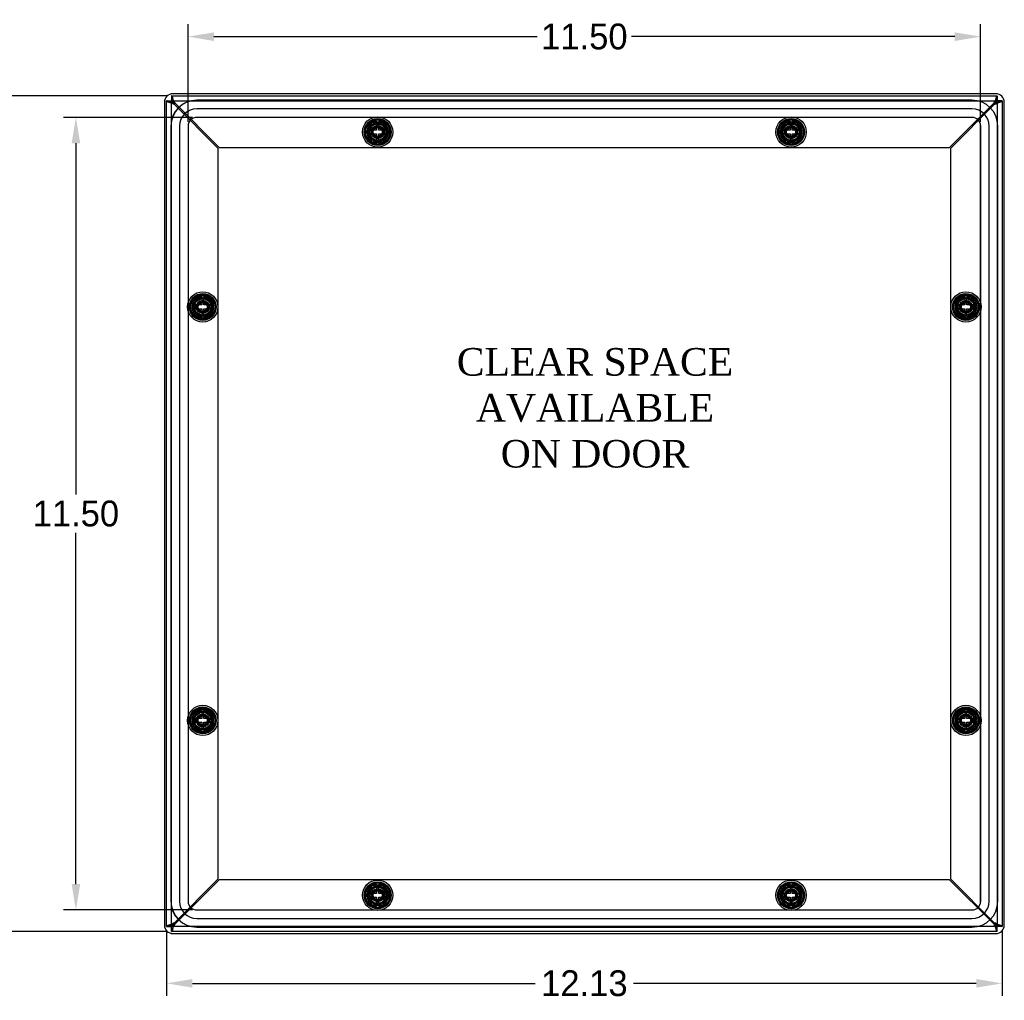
# Model space of a CAD drawing. Header units: inches. Extents: x 0 to 68, y 0.1 to 52.
# Tile 3 of 8: x 13.1 to 27.4, y 17 to 31.2. Entities that reach past the tile are written whole.
import ezdxf
from ezdxf.lldxf.tags import DXFTag

# ---------------------------------------------------------------- set-up
doc = ezdxf.new("R2010")
doc.units = ezdxf.units.IN
doc.header["$MEASUREMENT"] = 0
doc.layers.get('0').update_dxf_attribs({"linetype": 'CONTINUOUS'})
doc.layers.get('Defpoints').update_dxf_attribs({"linetype": 'CONTINUOUS'})
for name, color, linetype in [('COM70614', 7, 'CONTINUOUS'), ('COM71428-11', 7, 'CONTINUOUS'), ('COM71429-7', 7, 'CONTINUOUS'), ('DEFAULT', 7, 'CONTINUOUS'), ('RVN01002', 7, 'CONTINUOUS'), ('SCS19475', 7, 'CONTINUOUS'), ('WAM87960', 7, 'CONTINUOUS')]:
    doc.layers.add(name, color=color, linetype=linetype)
tags = doc.linetypes.add('HIDDEN2', pattern=[0.1875, 0.125, -0.0625]).pattern_tags.tags
tags[6:7] = [DXFTag(74, 4), DXFTag(75, 0), DXFTag(340, '0'), DXFTag(46, 0.0), DXFTag(50, 0.0), DXFTag(44, 0.0), DXFTag(45, 0.0)]
tags[4:5] = [DXFTag(74, 4), DXFTag(75, 0), DXFTag(340, '0'), DXFTag(46, 0.0), DXFTag(50, 0.0), DXFTag(44, 0.0), DXFTag(45, 0.0)]
doc.dimstyles.get("Standard").update_dxf_attribs({"dimtxt": 0.375, "dimasz": 0.375, "dimexe": 0.18, "dimexo": 0.0625, "dimgap": 0.09, "dimtad": 0, "dimtih": 1, "dimtoh": 1, "dimzin": 0, "dimdsep": 46, "dimtxsty": 'Standard', "dimcen": 0.09, "dimadec": 0, "dimazin": 0, "dimtfac": 1, "dimtofl": 0, "dimtmove": 0, "dimatfit": 3, "dimfxl": 1, "dimtolj": 1, "dimtzin": 0, "dimarcsym": 0})

# ---------------------------------------------------------------- blocks, each defined once
blk = doc.blocks.new('*D22')
at = {"color": 0, "lineweight": -2, "transparency": 16777216}
for p, q in [((15.242, 30.121), (12.025, 30.121)), ((12.205, 29.746), (12.205, 24.336)), ((12.205, 18.371), (12.205, 23.781)), ((15.242, 17.996), (12.025, 17.996))]:
    blk.add_line(p, q, dxfattribs=at)
at = {"color": 0, "transparency": 16777216}
for points in [[(12.143, 29.746), (12.268, 29.746), (12.205, 30.121)], [(12.143, 18.371), (12.268, 18.371), (12.205, 17.996)]]:
    blk.add_solid(points, dxfattribs=at)
at = {"layer": 'Defpoints', "color": 0, "transparency": 16777216}
for p in [(15.305, 30.121), (12.205, 17.996), (15.305, 17.996)]:
    blk.add_point(p, dxfattribs=at)
at = {"color": 0, "transparency": 16777216, "insert": (12.205, 24.058), "char_height": 0.375, "attachment_point": 5}
blk.add_mtext('\\A1;12.13', dxfattribs=at)
blk = doc.blocks.new('*D23')
at = {"color": 0, "lineweight": -2, "transparency": 16777216}
for p, q in [((15.607, 29.808), (13.736, 29.808)), ((13.916, 29.433), (13.916, 24.336)), ((13.916, 18.683), (13.916, 23.781)), ((15.607, 18.308), (13.736, 18.308))]:
    blk.add_line(p, q, dxfattribs=at)
at = {"color": 0, "transparency": 16777216}
for points in [[(13.854, 29.433), (13.979, 29.433), (13.916, 29.808)], [(13.854, 18.683), (13.979, 18.683), (13.916, 18.308)]]:
    blk.add_solid(points, dxfattribs=at)
at = {"layer": 'Defpoints', "color": 0, "transparency": 16777216}
for p in [(15.67, 29.808), (13.916, 18.308), (15.67, 18.308)]:
    blk.add_point(p, dxfattribs=at)
at = {"color": 0, "transparency": 16777216, "insert": (13.916, 24.058), "char_height": 0.375, "attachment_point": 5}
blk.add_mtext('\\A1;11.50', dxfattribs=at)
blk = doc.blocks.new('*D24')
at = {"color": 0, "lineweight": -2, "transparency": 16777216}
for p, q in [((15.232, 18.005), (15.232, 17.062)), ((27.357, 18.005), (27.357, 17.062)), ((15.607, 17.242), (20.58, 17.242)), ((26.982, 17.242), (22.01, 17.242))]:
    blk.add_line(p, q, dxfattribs=at)
at = {"color": 0, "transparency": 16777216}
for points in [[(15.607, 17.305), (15.607, 17.18), (15.232, 17.242)], [(26.982, 17.305), (26.982, 17.18), (27.357, 17.242)]]:
    blk.add_solid(points, dxfattribs=at)
at = {"layer": 'Defpoints', "color": 0, "transparency": 16777216}
for p in [(15.232, 18.068), (27.357, 18.068), (27.357, 17.242)]:
    blk.add_point(p, dxfattribs=at)
at = {"color": 0, "transparency": 16777216, "insert": (21.295, 17.242), "char_height": 0.375, "attachment_point": 5}
blk.add_mtext('\\A1;12.13', dxfattribs=at)
blk = doc.blocks.new('*D26')
at = {"color": 0, "lineweight": -2, "transparency": 16777216}
for p, q in [((15.545, 29.746), (15.545, 31.16)), ((27.045, 29.746), (27.045, 31.16)), ((15.92, 30.98), (20.611, 30.98)), ((26.67, 30.98), (21.979, 30.98))]:
    blk.add_line(p, q, dxfattribs=at)
at = {"color": 0, "transparency": 16777216}
for points in [[(15.92, 31.042), (15.92, 30.917), (15.545, 30.98)], [(26.67, 31.042), (26.67, 30.917), (27.045, 30.98)]]:
    blk.add_solid(points, dxfattribs=at)
at = {"layer": 'Defpoints', "color": 0, "transparency": 16777216}
for p in [(27.045, 30.98), (15.545, 29.683), (27.045, 29.683)]:
    blk.add_point(p, dxfattribs=at)
at = {"color": 0, "transparency": 16777216, "insert": (21.295, 30.98), "char_height": 0.375, "attachment_point": 5}
blk.add_mtext('\\A1;11.50', dxfattribs=at)

msp = doc.modelspace()

# ---------------------------------------------------------------- linework, layer by layer
at = {"layer": 'COM70614', "color": 7, "linetype": 'HIDDEN2'}
for p, q in [((26.92, 30.058), (15.67, 30.058)), ((26.92, 30.057), (15.67, 30.057)), ((26.92, 29.933), (15.67, 29.933)), ((26.92, 29.809), (15.67, 29.809)), ((26.92, 29.808), (15.67, 29.808)), ((15.295, 29.683), (15.295, 18.433)), ((15.296, 29.683), (15.296, 18.433)), ((15.42, 29.683), (15.42, 18.433)), ((15.544, 29.683), (15.544, 18.433)), ((15.545, 29.683), (15.545, 18.433)), ((27.045, 18.433), (27.045, 29.683)), ((27.046, 18.433), (27.046, 29.683)), ((27.17, 18.433), (27.17, 29.683)), ((27.294, 18.433), (27.294, 29.683)), ((27.295, 18.433), (27.295, 29.683)), ((15.67, 18.308), (26.92, 18.308)), ((15.67, 18.307), (26.92, 18.307)), ((15.67, 18.183), (26.92, 18.183)), ((15.67, 18.059), (26.92, 18.059)), ((15.67, 18.058), (26.92, 18.058))]:
    msp.add_line(p, q, dxfattribs=at)
for centre, radius, start, end in [((15.67, 29.683), 0.375, 90, 180), ((15.67, 29.683), 0.374, 90, 180), ((26.92, 29.683), 0.375, 0, 90), ((26.92, 29.683), 0.374, 0, 90), ((15.67, 29.683), 0.25, 90, 180), ((26.92, 29.683), 0.25, 0, 90), ((15.67, 29.683), 0.126, 90, 180), ((15.67, 29.683), 0.125, 90, 180), ((26.92, 29.683), 0.126, 0, 90), ((26.92, 29.683), 0.125, 0, 90), ((15.67, 18.433), 0.375, 180, 270), ((15.67, 18.433), 0.374, 180, 270), ((15.67, 18.433), 0.25, 180, 270), ((15.67, 18.433), 0.126, 180, 270), ((15.67, 18.433), 0.125, 180, 270), ((26.92, 18.433), 0.375, 270, 0), ((26.92, 18.433), 0.125, 270, 0), ((26.92, 18.433), 0.126, 270, 0), ((26.92, 18.433), 0.25, 270, 0), ((26.92, 18.433), 0.374, 270, 0)]:
    msp.add_arc(centre, radius, start, end, dxfattribs=at)
at = {"layer": 'COM71428-11', "color": 7, "linetype": 'HIDDEN2'}
for p, q in [((15.232, 30.049), (15.304, 30.049)), ((15.232, 18.068), (15.232, 30.049)), ((15.32, 30.033), (15.28, 30.033)), ((15.304, 18.068), (15.304, 30.049)), ((15.305, 30.121), (15.305, 30.049)), ((15.305, 30.121), (27.285, 30.121)), ((15.305, 30.049), (27.285, 30.049)), ((15.32, 30.033), (15.34, 29.999)), ((15.321, 30.033), (15.321, 30.073)), ((15.321, 30.033), (15.355, 30.013)), ((15.355, 30.013), (15.997, 29.371)), ((26.593, 29.371), (27.235, 30.013)), ((27.235, 30.013), (27.269, 30.033)), ((27.249, 29.999), (27.269, 30.033)), ((27.269, 30.033), (27.269, 30.073)), ((27.269, 30.033), (27.31, 30.033)), ((27.285, 30.121), (27.285, 30.049)), ((27.285, 30.049), (27.285, 18.068)), ((27.357, 30.049), (27.285, 30.049)), ((27.357, 30.049), (27.357, 18.068)), ((15.34, 29.999), (15.982, 29.357)), ((26.607, 29.357), (27.249, 29.999)), ((18.211, 29.741), (18.128, 29.596)), ((18.379, 29.741), (18.211, 29.741)), ((18.462, 29.596), (18.379, 29.741)), ((24.211, 29.741), (24.128, 29.596)), ((24.379, 29.741), (24.211, 29.741)), ((24.462, 29.596), (24.379, 29.741)), ((18.128, 29.596), (18.211, 29.451)), ((18.379, 29.451), (18.462, 29.596)), ((24.128, 29.596), (24.211, 29.451)), ((24.379, 29.451), (24.462, 29.596)), ((18.211, 29.451), (18.379, 29.451)), ((24.211, 29.451), (24.379, 29.451)), ((15.982, 18.76), (15.982, 29.357)), ((15.997, 29.371), (26.593, 29.371)), ((26.607, 29.357), (26.607, 18.76)), ((15.757, 27.226), (15.612, 27.142)), ((15.902, 27.142), (15.757, 27.226)), ((26.832, 27.226), (26.687, 27.142)), ((26.977, 27.142), (26.832, 27.226)), ((15.612, 27.142), (15.612, 26.975)), ((15.902, 26.975), (15.902, 27.142)), ((26.687, 27.142), (26.687, 26.975)), ((26.977, 26.975), (26.977, 27.142)), ((15.612, 26.975), (15.757, 26.891)), ((15.757, 26.891), (15.902, 26.975)), ((26.687, 26.975), (26.832, 26.891)), ((26.832, 26.891), (26.977, 26.975)), ((15.757, 21.226), (15.612, 21.142)), ((15.902, 21.142), (15.757, 21.226)), ((26.832, 21.226), (26.687, 21.142)), ((26.977, 21.142), (26.832, 21.226)), ((15.612, 21.142), (15.612, 20.975)), ((15.902, 20.975), (15.902, 21.142)), ((26.687, 21.142), (26.687, 20.975)), ((26.977, 20.975), (26.977, 21.142)), ((15.612, 20.975), (15.757, 20.891)), ((15.757, 20.891), (15.902, 20.975)), ((26.687, 20.975), (26.832, 20.891)), ((26.832, 20.891), (26.977, 20.975)), ((15.982, 18.76), (15.34, 18.118)), ((15.997, 18.746), (15.355, 18.104)), ((26.593, 18.746), (15.997, 18.746)), ((27.235, 18.104), (26.593, 18.746)), ((27.249, 18.118), (26.607, 18.76)), ((18.211, 18.666), (18.128, 18.521)), ((18.379, 18.666), (18.211, 18.666)), ((18.462, 18.521), (18.379, 18.666)), ((24.211, 18.666), (24.128, 18.521)), ((24.379, 18.666), (24.211, 18.666)), ((24.462, 18.521), (24.379, 18.666)), ((18.128, 18.521), (18.211, 18.376)), ((18.379, 18.376), (18.462, 18.521)), ((24.128, 18.521), (24.211, 18.376)), ((24.379, 18.376), (24.462, 18.521)), ((18.211, 18.376), (18.379, 18.376)), ((24.211, 18.376), (24.379, 18.376)), ((15.232, 18.068), (15.304, 18.068)), ((15.32, 18.084), (15.28, 18.084)), ((27.285, 18.068), (15.305, 18.068)), ((15.305, 17.996), (15.305, 18.068)), ((15.34, 18.118), (15.32, 18.084)), ((15.355, 18.104), (15.321, 18.084)), ((15.321, 18.084), (15.321, 18.044)), ((27.269, 18.084), (27.235, 18.104)), ((27.269, 18.084), (27.249, 18.118)), ((27.269, 18.084), (27.31, 18.084)), ((27.269, 18.084), (27.269, 18.044)), ((27.357, 18.068), (27.285, 18.068)), ((27.285, 17.996), (27.285, 18.068)), ((27.285, 17.996), (15.305, 17.996))]:
    msp.add_line(p, q, dxfattribs=at)
for centre, radius, start, end in [((15.735, 30.761), 0.859, 238.0626, 242.6743), ((20.307, 35.035), 7.064, 224.9083, 225.0917), ((14.592, 29.619), 0.859, 27.3257, 31.9374), ((27.998, 29.619), 0.859, 148.0626, 152.6743), ((26.855, 30.761), 0.859, 297.3257, 301.9374), ((32.272, 25.046), 7.063, 134.9083, 135.0917), ((15.735, 17.355), 0.859, 117.3257, 121.9374), ((10.318, 23.07), 7.063, 314.9083, 315.0917), ((14.592, 18.498), 0.859, 328.0626, 332.6743), ((27.998, 18.498), 0.859, 207.3257, 211.9374), ((26.855, 17.355), 0.859, 58.0626, 62.6743), ((22.283, 13.081), 7.063, 44.9083, 45.0917)]:
    msp.add_arc(centre, radius, start, end, dxfattribs=at)
for points, knots in [([(15.232, 30.049), (15.232, 30.047), (15.233, 30.046), (15.236, 30.043), (15.238, 30.041), (15.243, 30.038), (15.247, 30.037), (15.255, 30.034), (15.259, 30.032), (15.269, 30.029), (15.274, 30.028), (15.286, 30.025), (15.293, 30.023), (15.312, 30.019), (15.326, 30.016), (15.34, 30.013)], [0, 0, 0, 0, 0.125, 0.125, 0.25, 0.25, 0.375, 0.375, 0.5, 0.5, 0.625, 0.625, 0.75, 0.75, 1, 1, 1, 1]), ([(15.28, 30.033), (15.273, 30.035), (15.267, 30.037), (15.255, 30.041), (15.25, 30.043), (15.241, 30.046), (15.238, 30.047), (15.234, 30.048), (15.232, 30.049), (15.232, 30.049)], [0, 0, 0, 0, 0.25, 0.25, 0.5, 0.5, 0.75, 0.75, 1, 1, 1, 1]), ([(15.304, 30.049), (15.304, 30.046), (15.305, 30.043), (15.309, 30.037), (15.312, 30.034), (15.322, 30.025), (15.331, 30.019), (15.34, 30.013)], [0, 0, 0, 0, 0.25, 0.25, 0.5, 0.5, 1, 1, 1, 1]), ([(15.34, 30.013), (15.339, 30.02), (15.337, 30.027), (15.335, 30.041), (15.333, 30.048), (15.33, 30.061), (15.329, 30.067), (15.326, 30.079), (15.324, 30.084), (15.321, 30.094), (15.32, 30.099), (15.317, 30.107), (15.315, 30.11), (15.311, 30.118), (15.308, 30.121), (15.305, 30.121)], [0, 0, 0, 0, 0.125, 0.125, 0.25, 0.25, 0.375, 0.375, 0.5, 0.5, 0.625, 0.625, 0.75, 0.75, 1, 1, 1, 1]), ([(15.305, 30.121), (15.305, 30.121), (15.305, 30.12), (15.306, 30.115), (15.308, 30.112), (15.31, 30.104), (15.312, 30.099), (15.316, 30.087), (15.318, 30.08), (15.321, 30.073)], [0, 0, 0, 0, 0.25, 0.25, 0.5, 0.5, 0.75, 0.75, 1, 1, 1, 1]), ([(15.34, 30.013), (15.337, 30.018), (15.335, 30.022), (15.329, 30.031), (15.326, 30.035), (15.317, 30.045), (15.311, 30.049), (15.305, 30.049)], [0, 0, 0, 0, 0.25, 0.25, 0.5, 0.5, 1, 1, 1, 1]), ([(15.305, 30.049), (15.305, 30.049), (15.307, 30.047), (15.312, 30.041), (15.316, 30.037), (15.321, 30.033)], [0, 0, 0, 0, 0.5, 0.5, 1, 1, 1, 1]), ([(27.285, 30.121), (27.284, 30.121), (27.282, 30.12), (27.279, 30.117), (27.278, 30.115), (27.275, 30.11), (27.273, 30.107), (27.27, 30.099), (27.269, 30.094), (27.266, 30.084), (27.264, 30.079), (27.261, 30.067), (27.26, 30.061), (27.255, 30.041), (27.252, 30.027), (27.249, 30.013)], [0, 0, 0, 0, 0.125, 0.125, 0.25, 0.25, 0.375, 0.375, 0.5, 0.5, 0.625, 0.625, 0.75, 0.75, 1, 1, 1, 1]), ([(27.249, 30.013), (27.254, 30.016), (27.259, 30.019), (27.268, 30.025), (27.272, 30.028), (27.282, 30.037), (27.285, 30.043), (27.285, 30.049)], [0, 0, 0, 0, 0.25, 0.25, 0.5, 0.5, 1, 1, 1, 1]), ([(27.249, 30.013), (27.257, 30.014), (27.264, 30.016), (27.277, 30.019), (27.284, 30.02), (27.297, 30.023), (27.304, 30.025), (27.315, 30.028), (27.321, 30.029), (27.331, 30.032), (27.335, 30.034), (27.343, 30.037), (27.347, 30.038), (27.355, 30.043), (27.357, 30.046), (27.357, 30.049)], [0, 0, 0, 0, 0.125, 0.125, 0.25, 0.25, 0.375, 0.375, 0.5, 0.5, 0.625, 0.625, 0.75, 0.75, 1, 1, 1, 1]), ([(27.285, 30.049), (27.282, 30.049), (27.279, 30.048), (27.273, 30.044), (27.27, 30.042), (27.261, 30.032), (27.256, 30.022), (27.249, 30.013)], [0, 0, 0, 0, 0.25, 0.25, 0.5, 0.5, 1, 1, 1, 1]), ([(27.269, 30.073), (27.272, 30.08), (27.274, 30.087), (27.278, 30.099), (27.28, 30.104), (27.282, 30.112), (27.284, 30.115), (27.285, 30.12), (27.285, 30.121), (27.285, 30.121)], [0, 0, 0, 0, 0.25, 0.25, 0.5, 0.5, 0.75, 0.75, 1, 1, 1, 1]), ([(27.285, 30.049), (27.285, 30.049), (27.284, 30.047), (27.278, 30.041), (27.274, 30.037), (27.269, 30.033)], [0, 0, 0, 0, 0.5, 0.5, 1, 1, 1, 1]), ([(27.357, 30.049), (27.357, 30.049), (27.356, 30.048), (27.352, 30.047), (27.349, 30.046), (27.34, 30.043), (27.335, 30.041), (27.323, 30.037), (27.317, 30.035), (27.31, 30.033)], [0, 0, 0, 0, 0.25, 0.25, 0.5, 0.5, 0.75, 0.75, 1, 1, 1, 1]), ([(15.34, 18.104), (15.333, 18.102), (15.326, 18.101), (15.313, 18.098), (15.306, 18.096), (15.293, 18.093), (15.286, 18.092), (15.275, 18.089), (15.269, 18.087), (15.259, 18.084), (15.255, 18.083), (15.247, 18.08), (15.243, 18.078), (15.235, 18.074), (15.232, 18.071), (15.232, 18.068)], [0, 0, 0, 0, 0.125, 0.125, 0.25, 0.25, 0.375, 0.375, 0.5, 0.5, 0.625, 0.625, 0.75, 0.75, 1, 1, 1, 1]), ([(15.232, 18.068), (15.232, 18.068), (15.234, 18.068), (15.238, 18.07), (15.241, 18.071), (15.25, 18.074), (15.255, 18.075), (15.267, 18.079), (15.273, 18.082), (15.28, 18.084)], [0, 0, 0, 0, 0.25, 0.25, 0.5, 0.5, 0.75, 0.75, 1, 1, 1, 1]), ([(15.34, 18.104), (15.336, 18.101), (15.331, 18.098), (15.322, 18.092), (15.318, 18.089), (15.308, 18.08), (15.304, 18.074), (15.304, 18.068)], [0, 0, 0, 0, 0.25, 0.25, 0.5, 0.5, 1, 1, 1, 1]), ([(15.304, 18.068), (15.304, 18.068), (15.306, 18.07), (15.312, 18.076), (15.316, 18.08), (15.32, 18.084)], [0, 0, 0, 0, 0.5, 0.5, 1, 1, 1, 1]), ([(15.305, 18.068), (15.308, 18.068), (15.311, 18.069), (15.317, 18.072), (15.32, 18.075), (15.329, 18.085), (15.334, 18.094), (15.34, 18.104)], [0, 0, 0, 0, 0.25, 0.25, 0.5, 0.5, 1, 1, 1, 1]), ([(15.305, 17.996), (15.306, 17.996), (15.308, 17.997), (15.311, 17.999), (15.312, 18.001), (15.315, 18.007), (15.317, 18.01), (15.32, 18.018), (15.321, 18.023), (15.324, 18.032), (15.325, 18.038), (15.328, 18.05), (15.33, 18.056), (15.334, 18.075), (15.337, 18.09), (15.34, 18.104)], [0, 0, 0, 0, 0.125, 0.125, 0.25, 0.25, 0.375, 0.375, 0.5, 0.5, 0.625, 0.625, 0.75, 0.75, 1, 1, 1, 1]), ([(15.321, 18.044), (15.318, 18.037), (15.316, 18.03), (15.312, 18.018), (15.31, 18.013), (15.308, 18.005), (15.306, 18.001), (15.305, 17.997), (15.305, 17.996), (15.305, 17.996)], [0, 0, 0, 0, 0.25, 0.25, 0.5, 0.5, 0.75, 0.75, 1, 1, 1, 1]), ([(27.285, 18.068), (27.285, 18.071), (27.285, 18.074), (27.281, 18.08), (27.278, 18.083), (27.268, 18.092), (27.259, 18.098), (27.249, 18.104)], [0, 0, 0, 0, 0.25, 0.25, 0.5, 0.5, 1, 1, 1, 1]), ([(27.357, 18.068), (27.357, 18.07), (27.357, 18.071), (27.354, 18.074), (27.352, 18.075), (27.347, 18.078), (27.343, 18.08), (27.335, 18.083), (27.331, 18.084), (27.321, 18.087), (27.315, 18.089), (27.304, 18.092), (27.297, 18.093), (27.278, 18.098), (27.264, 18.101), (27.249, 18.104)], [0, 0, 0, 0, 0.125, 0.125, 0.25, 0.25, 0.375, 0.375, 0.5, 0.5, 0.625, 0.625, 0.75, 0.75, 1, 1, 1, 1]), ([(27.249, 18.104), (27.252, 18.099), (27.255, 18.095), (27.261, 18.086), (27.264, 18.082), (27.273, 18.072), (27.279, 18.068), (27.285, 18.068)], [0, 0, 0, 0, 0.25, 0.25, 0.5, 0.5, 1, 1, 1, 1]), ([(27.249, 18.104), (27.251, 18.097), (27.252, 18.09), (27.255, 18.076), (27.257, 18.069), (27.26, 18.056), (27.261, 18.05), (27.264, 18.038), (27.266, 18.033), (27.269, 18.023), (27.27, 18.018), (27.273, 18.01), (27.275, 18.007), (27.279, 17.999), (27.282, 17.996), (27.285, 17.996)], [0, 0, 0, 0, 0.125, 0.125, 0.25, 0.25, 0.375, 0.375, 0.5, 0.5, 0.625, 0.625, 0.75, 0.75, 1, 1, 1, 1]), ([(27.285, 18.068), (27.285, 18.068), (27.283, 18.07), (27.277, 18.076), (27.274, 18.08), (27.269, 18.084)], [0, 0, 0, 0, 0.5, 0.5, 1, 1, 1, 1]), ([(27.285, 17.996), (27.285, 17.996), (27.285, 17.997), (27.284, 18.001), (27.282, 18.005), (27.28, 18.013), (27.278, 18.018), (27.274, 18.03), (27.272, 18.037), (27.269, 18.044)], [0, 0, 0, 0, 0.25, 0.25, 0.5, 0.5, 0.75, 0.75, 1, 1, 1, 1]), ([(27.31, 18.084), (27.317, 18.082), (27.323, 18.079), (27.335, 18.075), (27.34, 18.074), (27.349, 18.071), (27.352, 18.07), (27.356, 18.068), (27.357, 18.068), (27.357, 18.068)], [0, 0, 0, 0, 0.25, 0.25, 0.5, 0.5, 0.75, 0.75, 1, 1, 1, 1])]:
    msp.add_open_spline(points, degree=3, knots=knots, dxfattribs=at)
at = {"layer": 'COM71429-7', "color": 7, "linetype": 'Continuous'}
for p, q in [((27.264, 30.152), (15.326, 30.152)), ((15.201, 30.027), (15.201, 18.089)), ((27.389, 18.089), (27.389, 30.027)), ((15.326, 17.964), (27.264, 17.964))]:
    msp.add_line(p, q, dxfattribs=at)
at = {"layer": 'COM71429-7', "color": 7, "linetype": 'HIDDEN2'}
for centre in [(18.295, 29.596), (24.295, 29.596), (15.757, 27.058), (26.832, 27.058), (15.757, 21.058), (26.832, 21.058), (18.295, 18.521), (24.295, 18.521)]:
    msp.add_circle(centre, 0.125, dxfattribs=at)
at = {"layer": 'COM71429-7', "color": 7, "linetype": 'Continuous'}
for centre, start, end in [((15.326, 30.027), 90, 180), ((27.264, 30.027), 0, 90), ((15.326, 18.089), 180, 270), ((27.264, 18.089), 270, 0)]:
    msp.add_arc(centre, 0.125, start, end, dxfattribs=at)
at = {"layer": 'RVN01002', "color": 7, "linetype": 'HIDDEN2'}
for p, q in [((18.212, 29.733), (18.135, 29.599)), ((18.372, 29.736), (18.218, 29.736)), ((18.455, 29.599), (18.377, 29.733)), ((24.212, 29.733), (24.135, 29.599)), ((24.372, 29.736), (24.218, 29.736)), ((24.455, 29.599), (24.377, 29.733)), ((18.135, 29.593), (18.212, 29.459)), ((18.161, 29.596), (18.228, 29.712)), ((18.228, 29.48), (18.161, 29.596)), ((18.228, 29.712), (18.362, 29.712)), ((18.362, 29.712), (18.429, 29.596)), ((18.429, 29.596), (18.362, 29.48)), ((18.377, 29.459), (18.455, 29.593)), ((24.135, 29.593), (24.212, 29.459)), ((24.161, 29.596), (24.228, 29.712)), ((24.228, 29.48), (24.161, 29.596)), ((24.228, 29.712), (24.362, 29.712)), ((24.362, 29.712), (24.429, 29.596)), ((24.429, 29.596), (24.362, 29.48)), ((24.377, 29.459), (24.455, 29.593)), ((18.218, 29.456), (18.372, 29.456)), ((18.362, 29.48), (18.228, 29.48)), ((24.218, 29.456), (24.372, 29.456)), ((24.362, 29.48), (24.228, 29.48)), ((15.755, 27.218), (15.62, 27.141)), ((15.641, 27.125), (15.757, 27.192)), ((15.757, 27.192), (15.873, 27.125)), ((15.895, 27.141), (15.76, 27.218)), ((26.83, 27.218), (26.695, 27.141)), ((26.716, 27.125), (26.832, 27.192)), ((26.832, 27.192), (26.948, 27.125)), ((26.97, 27.141), (26.835, 27.218)), ((15.617, 27.136), (15.617, 26.981)), ((15.641, 26.991), (15.641, 27.125)), ((15.873, 27.125), (15.873, 26.991)), ((15.897, 26.981), (15.897, 27.136)), ((26.692, 27.136), (26.692, 26.981)), ((26.716, 26.991), (26.716, 27.125)), ((26.948, 27.125), (26.948, 26.991)), ((26.972, 26.981), (26.972, 27.136)), ((15.62, 26.976), (15.755, 26.898)), ((15.757, 26.924), (15.641, 26.991)), ((15.873, 26.991), (15.757, 26.924)), ((15.76, 26.898), (15.895, 26.976)), ((26.695, 26.976), (26.83, 26.898)), ((26.832, 26.924), (26.716, 26.991)), ((26.948, 26.991), (26.832, 26.924)), ((26.835, 26.898), (26.97, 26.976)), ((15.755, 21.218), (15.62, 21.141)), ((15.641, 21.125), (15.757, 21.192)), ((15.757, 21.192), (15.873, 21.125)), ((15.895, 21.141), (15.76, 21.218)), ((26.83, 21.218), (26.695, 21.141)), ((26.716, 21.125), (26.832, 21.192)), ((26.832, 21.192), (26.948, 21.125)), ((26.97, 21.141), (26.835, 21.218)), ((15.617, 21.136), (15.617, 20.981)), ((15.641, 20.991), (15.641, 21.125)), ((15.873, 21.125), (15.873, 20.991)), ((15.897, 20.981), (15.897, 21.136)), ((26.692, 21.136), (26.692, 20.981)), ((26.716, 20.991), (26.716, 21.125)), ((26.948, 21.125), (26.948, 20.991)), ((26.972, 20.981), (26.972, 21.136)), ((15.62, 20.976), (15.755, 20.898)), ((15.757, 20.924), (15.641, 20.991)), ((15.873, 20.991), (15.757, 20.924)), ((15.76, 20.898), (15.895, 20.976)), ((26.695, 20.976), (26.83, 20.898)), ((26.832, 20.924), (26.716, 20.991)), ((26.948, 20.991), (26.832, 20.924)), ((26.835, 20.898), (26.97, 20.976)), ((18.212, 18.658), (18.135, 18.524)), ((18.161, 18.521), (18.228, 18.637)), ((18.372, 18.661), (18.218, 18.661)), ((18.228, 18.637), (18.362, 18.637)), ((18.362, 18.637), (18.429, 18.521)), ((18.455, 18.524), (18.377, 18.658)), ((24.212, 18.658), (24.135, 18.524)), ((24.161, 18.521), (24.228, 18.637)), ((24.372, 18.661), (24.218, 18.661)), ((24.228, 18.637), (24.362, 18.637)), ((24.362, 18.637), (24.429, 18.521)), ((24.455, 18.524), (24.377, 18.658)), ((18.135, 18.518), (18.212, 18.384)), ((18.228, 18.405), (18.161, 18.521)), ((18.429, 18.521), (18.362, 18.405)), ((18.377, 18.384), (18.455, 18.518)), ((24.135, 18.518), (24.212, 18.384)), ((24.228, 18.405), (24.161, 18.521)), ((24.429, 18.521), (24.362, 18.405)), ((24.377, 18.384), (24.455, 18.518)), ((18.218, 18.381), (18.372, 18.381)), ((18.362, 18.405), (18.228, 18.405)), ((24.218, 18.381), (24.372, 18.381)), ((24.362, 18.405), (24.228, 18.405))]:
    msp.add_line(p, q, dxfattribs=at)
for centre, radius in [((18.295, 29.596), 0.195), ((18.295, 29.596), 0.137), ((24.295, 29.596), 0.195), ((24.295, 29.596), 0.137), ((18.295, 29.596), 0.095), ((18.295, 29.596), 0.0795), ((24.295, 29.596), 0.095), ((24.295, 29.596), 0.0795), ((15.757, 27.058), 0.195), ((15.757, 27.058), 0.137), ((15.757, 27.058), 0.095), ((26.832, 27.058), 0.195), ((26.832, 27.058), 0.137), ((26.832, 27.058), 0.095), ((15.757, 27.058), 0.0795), ((26.832, 27.058), 0.0795), ((15.757, 21.058), 0.195), ((15.757, 21.058), 0.137), ((15.757, 21.058), 0.095), ((26.832, 21.058), 0.195), ((26.832, 21.058), 0.137), ((26.832, 21.058), 0.095), ((15.757, 21.058), 0.0795), ((26.832, 21.058), 0.0795), ((18.295, 18.521), 0.195), ((18.295, 18.521), 0.137), ((18.295, 18.521), 0.095), ((18.295, 18.521), 0.0795), ((24.295, 18.521), 0.195), ((24.295, 18.521), 0.137), ((24.295, 18.521), 0.095), ((24.295, 18.521), 0.0795)]:
    msp.add_circle(centre, radius, dxfattribs=at)
for centre, start, end in [((18.295, 29.596), 118.955, 121.045), ((18.295, 29.596), 58.955, 61.045), ((24.295, 29.596), 118.955, 121.045), ((24.295, 29.596), 58.955, 61.045), ((18.295, 29.596), 178.955, 181.045), ((18.295, 29.596), 358.955, 1.045), ((24.295, 29.596), 178.955, 181.045), ((24.295, 29.596), 358.955, 1.045), ((18.295, 29.596), 238.955, 241.045), ((18.295, 29.596), 298.955, 301.045), ((24.295, 29.596), 238.955, 241.045), ((24.295, 29.596), 298.955, 301.045), ((15.757, 27.058), 88.955, 91.045), ((26.832, 27.058), 88.955, 91.045), ((15.757, 27.058), 148.955, 151.045), ((15.757, 27.058), 28.955, 31.045), ((26.832, 27.058), 148.955, 151.045), ((26.832, 27.058), 28.955, 31.045), ((15.757, 27.058), 208.955, 211.045), ((15.757, 27.058), 268.955, 271.045), ((15.757, 27.058), 328.955, 331.045), ((26.832, 27.058), 208.955, 211.045), ((26.832, 27.058), 268.955, 271.045), ((26.832, 27.058), 328.955, 331.045), ((15.757, 21.058), 88.955, 91.045), ((26.832, 21.058), 88.955, 91.045), ((15.757, 21.058), 148.955, 151.045), ((15.757, 21.058), 28.955, 31.045), ((26.832, 21.058), 148.955, 151.045), ((26.832, 21.058), 28.955, 31.045), ((15.757, 21.058), 208.955, 211.045), ((15.757, 21.058), 268.955, 271.045), ((15.757, 21.058), 328.955, 331.045), ((26.832, 21.058), 208.955, 211.045), ((26.832, 21.058), 268.955, 271.045), ((26.832, 21.058), 328.955, 331.045), ((18.295, 18.521), 118.955, 121.045), ((18.295, 18.521), 58.955, 61.045), ((24.295, 18.521), 118.955, 121.045), ((24.295, 18.521), 58.955, 61.045), ((18.295, 18.521), 178.955, 181.045), ((18.295, 18.521), 358.955, 1.045), ((24.295, 18.521), 178.955, 181.045), ((24.295, 18.521), 358.955, 1.045), ((18.295, 18.521), 238.955, 241.045), ((18.295, 18.521), 298.955, 301.045), ((24.295, 18.521), 238.955, 241.045), ((24.295, 18.521), 298.955, 301.045)]:
    msp.add_arc(centre, 0.16, start, end, dxfattribs=at)
at = {"layer": 'SCS19475', "color": 7, "linetype": 'Continuous'}
for p, q in [((18.238, 29.623), (18.137, 29.623)), ((18.28, 29.623), (18.238, 29.623)), ((18.31, 29.683), (18.28, 29.683)), ((18.28, 29.683), (18.28, 29.657)), ((18.28, 29.657), (18.28, 29.623)), ((18.31, 29.657), (18.31, 29.683)), ((18.31, 29.623), (18.31, 29.657)), ((18.352, 29.623), (18.31, 29.623)), ((18.453, 29.623), (18.352, 29.623)), ((24.238, 29.623), (24.137, 29.623)), ((24.28, 29.623), (24.238, 29.623)), ((24.31, 29.683), (24.28, 29.683)), ((24.28, 29.683), (24.28, 29.657)), ((24.28, 29.657), (24.28, 29.623)), ((24.31, 29.657), (24.31, 29.683)), ((24.31, 29.623), (24.31, 29.657)), ((24.352, 29.623), (24.31, 29.623)), ((24.453, 29.623), (24.352, 29.623)), ((18.137, 29.568), (18.238, 29.568)), ((18.238, 29.568), (18.28, 29.568)), ((18.28, 29.568), (18.28, 29.535)), ((18.28, 29.535), (18.28, 29.508)), ((18.28, 29.508), (18.31, 29.508)), ((18.31, 29.568), (18.352, 29.568)), ((18.31, 29.535), (18.31, 29.568)), ((18.31, 29.508), (18.31, 29.535)), ((18.352, 29.568), (18.453, 29.568)), ((24.137, 29.568), (24.238, 29.568)), ((24.238, 29.568), (24.28, 29.568)), ((24.28, 29.568), (24.28, 29.535)), ((24.28, 29.535), (24.28, 29.508)), ((24.28, 29.508), (24.31, 29.508)), ((24.31, 29.568), (24.352, 29.568)), ((24.31, 29.535), (24.31, 29.568)), ((24.31, 29.508), (24.31, 29.535)), ((24.352, 29.568), (24.453, 29.568)), ((15.701, 27.086), (15.599, 27.086)), ((15.599, 27.031), (15.701, 27.031)), ((15.742, 27.086), (15.701, 27.086)), ((15.701, 27.031), (15.742, 27.031)), ((15.772, 27.146), (15.742, 27.146)), ((15.742, 27.146), (15.742, 27.12)), ((15.742, 27.12), (15.742, 27.086)), ((15.742, 27.031), (15.742, 26.997)), ((15.772, 27.12), (15.772, 27.146)), ((15.772, 27.086), (15.772, 27.12)), ((15.814, 27.086), (15.772, 27.086)), ((15.772, 27.031), (15.814, 27.031)), ((15.772, 26.997), (15.772, 27.031)), ((15.916, 27.086), (15.814, 27.086)), ((15.814, 27.031), (15.916, 27.031)), ((26.776, 27.086), (26.674, 27.086)), ((26.674, 27.031), (26.776, 27.031)), ((26.817, 27.086), (26.776, 27.086)), ((26.776, 27.031), (26.817, 27.031)), ((26.847, 27.146), (26.817, 27.146)), ((26.817, 27.146), (26.817, 27.12)), ((26.817, 27.12), (26.817, 27.086)), ((26.817, 27.031), (26.817, 26.997)), ((26.847, 27.12), (26.847, 27.146)), ((26.847, 27.086), (26.847, 27.12)), ((26.889, 27.086), (26.847, 27.086)), ((26.847, 27.031), (26.889, 27.031)), ((26.847, 26.997), (26.847, 27.031)), ((26.991, 27.086), (26.889, 27.086)), ((26.889, 27.031), (26.991, 27.031)), ((15.742, 26.997), (15.742, 26.971)), ((15.742, 26.971), (15.772, 26.971)), ((15.772, 26.971), (15.772, 26.997)), ((26.817, 26.997), (26.817, 26.971)), ((26.817, 26.971), (26.847, 26.971)), ((26.847, 26.971), (26.847, 26.997)), ((15.701, 21.086), (15.599, 21.086)), ((15.599, 21.031), (15.701, 21.031)), ((15.742, 21.086), (15.701, 21.086)), ((15.701, 21.031), (15.742, 21.031)), ((15.772, 21.146), (15.742, 21.146)), ((15.742, 21.146), (15.742, 21.12)), ((15.742, 21.12), (15.742, 21.086)), ((15.742, 21.031), (15.742, 20.997)), ((15.772, 21.12), (15.772, 21.146)), ((15.772, 21.086), (15.772, 21.12)), ((15.814, 21.086), (15.772, 21.086)), ((15.772, 21.031), (15.814, 21.031)), ((15.772, 20.997), (15.772, 21.031)), ((15.916, 21.086), (15.814, 21.086)), ((15.814, 21.031), (15.916, 21.031)), ((26.776, 21.086), (26.674, 21.086)), ((26.674, 21.031), (26.776, 21.031)), ((26.817, 21.086), (26.776, 21.086)), ((26.776, 21.031), (26.817, 21.031)), ((26.847, 21.146), (26.817, 21.146)), ((26.817, 21.146), (26.817, 21.12)), ((26.817, 21.12), (26.817, 21.086)), ((26.817, 21.031), (26.817, 20.997)), ((26.847, 21.12), (26.847, 21.146)), ((26.847, 21.086), (26.847, 21.12)), ((26.889, 21.086), (26.847, 21.086)), ((26.847, 21.031), (26.889, 21.031)), ((26.847, 20.997), (26.847, 21.031)), ((26.991, 21.086), (26.889, 21.086)), ((26.889, 21.031), (26.991, 21.031)), ((15.742, 20.997), (15.742, 20.971)), ((15.742, 20.971), (15.772, 20.971)), ((15.772, 20.971), (15.772, 20.997)), ((26.817, 20.997), (26.817, 20.971)), ((26.817, 20.971), (26.847, 20.971)), ((26.847, 20.971), (26.847, 20.997)), ((18.31, 18.608), (18.28, 18.608)), ((18.28, 18.608), (18.28, 18.582)), ((18.28, 18.582), (18.28, 18.548)), ((18.31, 18.582), (18.31, 18.608)), ((18.31, 18.548), (18.31, 18.582)), ((24.31, 18.608), (24.28, 18.608)), ((24.28, 18.608), (24.28, 18.582)), ((24.28, 18.582), (24.28, 18.548)), ((24.31, 18.582), (24.31, 18.608)), ((24.31, 18.548), (24.31, 18.582)), ((18.238, 18.548), (18.137, 18.548)), ((18.137, 18.493), (18.238, 18.493)), ((18.28, 18.548), (18.238, 18.548)), ((18.238, 18.493), (18.28, 18.493)), ((18.28, 18.493), (18.28, 18.46)), ((18.28, 18.46), (18.28, 18.433)), ((18.28, 18.433), (18.31, 18.433)), ((18.352, 18.548), (18.31, 18.548)), ((18.31, 18.493), (18.352, 18.493)), ((18.31, 18.46), (18.31, 18.493)), ((18.31, 18.433), (18.31, 18.46)), ((18.453, 18.548), (18.352, 18.548)), ((18.352, 18.493), (18.453, 18.493)), ((24.238, 18.548), (24.137, 18.548)), ((24.137, 18.493), (24.238, 18.493)), ((24.28, 18.548), (24.238, 18.548)), ((24.238, 18.493), (24.28, 18.493)), ((24.28, 18.493), (24.28, 18.46)), ((24.28, 18.46), (24.28, 18.433)), ((24.28, 18.433), (24.31, 18.433)), ((24.352, 18.548), (24.31, 18.548)), ((24.31, 18.493), (24.352, 18.493)), ((24.31, 18.46), (24.31, 18.493)), ((24.31, 18.433), (24.31, 18.46)), ((24.453, 18.548), (24.352, 18.548)), ((24.352, 18.493), (24.453, 18.493))]:
    msp.add_line(p, q, dxfattribs=at)
at = {"layer": 'SCS19475', "color": 7, "linetype": 'HIDDEN2'}
for centre, radius in [((18.295, 29.596), 0.178), ((24.295, 29.596), 0.178), ((18.295, 29.596), 0.095), ((18.295, 29.596), 0.0759), ((18.295, 29.596), 0.074), ((18.295, 29.596), 0.0655), ((24.295, 29.596), 0.095), ((24.295, 29.596), 0.0759), ((24.295, 29.596), 0.074), ((24.295, 29.596), 0.0655), ((15.757, 27.058), 0.178), ((15.757, 27.058), 0.095), ((26.832, 27.058), 0.178), ((26.832, 27.058), 0.095), ((15.757, 27.058), 0.0759), ((15.757, 27.058), 0.074), ((15.757, 27.058), 0.0655), ((26.832, 27.058), 0.0759), ((26.832, 27.058), 0.074), ((26.832, 27.058), 0.0655), ((15.757, 21.058), 0.178), ((15.757, 21.058), 0.095), ((26.832, 21.058), 0.178), ((26.832, 21.058), 0.095), ((15.757, 21.058), 0.0759), ((15.757, 21.058), 0.074), ((15.757, 21.058), 0.0655), ((26.832, 21.058), 0.0759), ((26.832, 21.058), 0.074), ((26.832, 21.058), 0.0655), ((18.295, 18.521), 0.178), ((18.295, 18.521), 0.095), ((18.295, 18.521), 0.0759), ((18.295, 18.521), 0.074), ((18.295, 18.521), 0.0655), ((24.295, 18.521), 0.178), ((24.295, 18.521), 0.095), ((24.295, 18.521), 0.0759), ((24.295, 18.521), 0.074), ((24.295, 18.521), 0.0655)]:
    msp.add_circle(centre, radius, dxfattribs=at)
at = {"layer": 'SCS19475', "color": 7, "linetype": 'Continuous'}
for centre in [(18.295, 29.596), (24.295, 29.596), (15.757, 27.058), (26.832, 27.058), (15.757, 21.058), (26.832, 21.058), (18.295, 18.521), (24.295, 18.521)]:
    msp.add_circle(centre, 0.179, dxfattribs=at)
for centre, radius, start, end in [((18.295, 29.596), 0.161, 170.136, 189.864), ((18.295, 29.596), 0.0631, 103.7481, 154.1702), ((18.295, 29.596), 0.0631, 25.8298, 76.2519), ((18.295, 29.596), 0.161, 350.136, 9.864), ((24.295, 29.596), 0.161, 170.136, 189.864), ((24.295, 29.596), 0.0631, 103.7481, 154.1702), ((24.295, 29.596), 0.0631, 25.8298, 76.2519), ((24.295, 29.596), 0.161, 350.136, 9.864), ((18.295, 29.596), 0.0631, 205.8298, 256.2519), ((18.295, 29.596), 0.0631, 283.7481, 334.1702), ((24.295, 29.596), 0.0631, 205.8298, 256.2519), ((24.295, 29.596), 0.0631, 283.7481, 334.1702), ((15.757, 27.058), 0.161, 170.136, 189.864), ((15.757, 27.058), 0.0631, 103.7481, 154.1702), ((15.757, 27.058), 0.0631, 205.8298, 256.2519), ((15.757, 27.058), 0.0631, 25.8298, 76.2519), ((15.757, 27.058), 0.0631, 283.7481, 334.1702), ((15.757, 27.058), 0.161, 350.136, 9.864), ((26.832, 27.058), 0.161, 170.136, 189.864), ((26.832, 27.058), 0.0631, 103.7481, 154.1702), ((26.832, 27.058), 0.0631, 205.8298, 256.2519), ((26.832, 27.058), 0.0631, 25.8298, 76.2519), ((26.832, 27.058), 0.0631, 283.7481, 334.1702), ((26.832, 27.058), 0.161, 350.136, 9.864), ((15.757, 21.058), 0.161, 170.136, 189.864), ((15.757, 21.058), 0.0631, 103.7481, 154.1702), ((15.757, 21.058), 0.0631, 205.8298, 256.2519), ((15.757, 21.058), 0.0631, 25.8298, 76.2519), ((15.757, 21.058), 0.0631, 283.7481, 334.1702), ((15.757, 21.058), 0.161, 350.136, 9.864), ((26.832, 21.058), 0.161, 170.136, 189.864), ((26.832, 21.058), 0.0631, 103.7481, 154.1702), ((26.832, 21.058), 0.0631, 205.8298, 256.2519), ((26.832, 21.058), 0.0631, 25.8298, 76.2519), ((26.832, 21.058), 0.0631, 283.7481, 334.1702), ((26.832, 21.058), 0.161, 350.136, 9.864), ((18.295, 18.521), 0.0631, 103.7481, 154.1702), ((18.295, 18.521), 0.0631, 25.8298, 76.2519), ((24.295, 18.521), 0.0631, 103.7481, 154.1702), ((24.295, 18.521), 0.0631, 25.8298, 76.2519), ((18.295, 18.521), 0.161, 170.136, 189.864), ((18.295, 18.521), 0.0631, 205.8298, 256.2519), ((18.295, 18.521), 0.0631, 283.7481, 334.1702), ((18.295, 18.521), 0.161, 350.136, 9.864), ((24.295, 18.521), 0.161, 170.136, 189.864), ((24.295, 18.521), 0.0631, 205.8298, 256.2519), ((24.295, 18.521), 0.0631, 283.7481, 334.1702), ((24.295, 18.521), 0.161, 350.136, 9.864)]:
    msp.add_arc(centre, radius, start, end, dxfattribs=at)
at = {"layer": 'WAM87960', "color": 7, "linetype": 'HIDDEN2'}
for p, q in [((18.28, 29.715), (18.28, 29.755)), ((18.31, 29.755), (18.31, 29.715)), ((24.28, 29.715), (24.28, 29.755)), ((24.31, 29.755), (24.31, 29.715)), ((18.136, 29.611), (18.176, 29.611)), ((18.176, 29.581), (18.136, 29.581)), ((18.216, 29.611), (18.176, 29.611)), ((18.176, 29.581), (18.216, 29.581)), ((18.28, 29.715), (18.28, 29.674)), ((18.31, 29.674), (18.31, 29.715)), ((18.414, 29.611), (18.374, 29.611)), ((18.374, 29.581), (18.414, 29.581)), ((18.414, 29.611), (18.454, 29.611)), ((18.454, 29.581), (18.414, 29.581)), ((24.136, 29.611), (24.176, 29.611)), ((24.176, 29.581), (24.136, 29.581)), ((24.216, 29.611), (24.176, 29.611)), ((24.176, 29.581), (24.216, 29.581)), ((24.28, 29.715), (24.28, 29.674)), ((24.31, 29.674), (24.31, 29.715)), ((24.414, 29.611), (24.374, 29.611)), ((24.374, 29.581), (24.414, 29.581)), ((24.414, 29.611), (24.454, 29.611)), ((24.454, 29.581), (24.414, 29.581)), ((18.28, 29.517), (18.28, 29.477)), ((18.28, 29.436), (18.28, 29.477)), ((18.31, 29.477), (18.31, 29.517)), ((18.31, 29.477), (18.31, 29.436)), ((24.28, 29.517), (24.28, 29.477)), ((24.28, 29.436), (24.28, 29.477)), ((24.31, 29.477), (24.31, 29.517)), ((24.31, 29.477), (24.31, 29.436)), ((15.742, 27.177), (15.742, 27.218)), ((15.742, 27.177), (15.742, 27.137)), ((15.772, 27.218), (15.772, 27.177)), ((15.772, 27.137), (15.772, 27.177)), ((26.817, 27.177), (26.817, 27.218)), ((26.817, 27.177), (26.817, 27.137)), ((26.847, 27.218), (26.847, 27.177)), ((26.847, 27.137), (26.847, 27.177)), ((15.598, 27.073), (15.638, 27.073)), ((15.638, 27.043), (15.598, 27.043)), ((15.679, 27.073), (15.638, 27.073)), ((15.638, 27.043), (15.679, 27.043)), ((15.877, 27.073), (15.836, 27.073)), ((15.836, 27.043), (15.877, 27.043)), ((15.877, 27.073), (15.917, 27.073)), ((15.917, 27.043), (15.877, 27.043)), ((26.673, 27.073), (26.713, 27.073)), ((26.713, 27.043), (26.673, 27.043)), ((26.754, 27.073), (26.713, 27.073)), ((26.713, 27.043), (26.754, 27.043)), ((26.952, 27.073), (26.911, 27.073)), ((26.911, 27.043), (26.952, 27.043)), ((26.952, 27.073), (26.992, 27.073)), ((26.992, 27.043), (26.952, 27.043)), ((15.742, 26.98), (15.742, 26.939)), ((15.742, 26.899), (15.742, 26.939)), ((15.772, 26.939), (15.772, 26.98)), ((15.772, 26.939), (15.772, 26.899)), ((26.817, 26.98), (26.817, 26.939)), ((26.817, 26.899), (26.817, 26.939)), ((26.847, 26.939), (26.847, 26.98)), ((26.847, 26.939), (26.847, 26.899)), ((15.742, 21.177), (15.742, 21.218)), ((15.742, 21.177), (15.742, 21.137)), ((15.772, 21.218), (15.772, 21.177)), ((15.772, 21.137), (15.772, 21.177)), ((26.817, 21.177), (26.817, 21.218)), ((26.817, 21.177), (26.817, 21.137)), ((26.847, 21.218), (26.847, 21.177)), ((26.847, 21.137), (26.847, 21.177)), ((15.598, 21.073), (15.638, 21.073)), ((15.638, 21.043), (15.598, 21.043)), ((15.679, 21.073), (15.638, 21.073)), ((15.638, 21.043), (15.679, 21.043)), ((15.877, 21.073), (15.836, 21.073)), ((15.836, 21.043), (15.877, 21.043)), ((15.877, 21.073), (15.917, 21.073)), ((15.917, 21.043), (15.877, 21.043)), ((26.673, 21.073), (26.713, 21.073)), ((26.713, 21.043), (26.673, 21.043)), ((26.754, 21.073), (26.713, 21.073)), ((26.713, 21.043), (26.754, 21.043)), ((26.952, 21.073), (26.911, 21.073)), ((26.911, 21.043), (26.952, 21.043)), ((26.952, 21.073), (26.992, 21.073)), ((26.992, 21.043), (26.952, 21.043)), ((15.742, 20.98), (15.742, 20.939)), ((15.742, 20.899), (15.742, 20.939)), ((15.772, 20.939), (15.772, 20.98)), ((15.772, 20.939), (15.772, 20.899)), ((26.817, 20.98), (26.817, 20.939)), ((26.817, 20.899), (26.817, 20.939)), ((26.847, 20.939), (26.847, 20.98)), ((26.847, 20.939), (26.847, 20.899)), ((18.28, 18.64), (18.28, 18.68)), ((18.28, 18.64), (18.28, 18.599)), ((18.31, 18.68), (18.31, 18.64)), ((18.31, 18.599), (18.31, 18.64)), ((24.28, 18.64), (24.28, 18.68)), ((24.28, 18.64), (24.28, 18.599)), ((24.31, 18.68), (24.31, 18.64)), ((24.31, 18.599), (24.31, 18.64)), ((18.136, 18.536), (18.176, 18.536)), ((18.176, 18.506), (18.136, 18.506)), ((18.216, 18.536), (18.176, 18.536)), ((18.176, 18.506), (18.216, 18.506)), ((18.28, 18.442), (18.28, 18.402)), ((18.31, 18.402), (18.31, 18.442)), ((18.414, 18.536), (18.374, 18.536)), ((18.374, 18.506), (18.414, 18.506)), ((18.414, 18.536), (18.454, 18.536)), ((18.454, 18.506), (18.414, 18.506)), ((24.136, 18.536), (24.176, 18.536)), ((24.176, 18.506), (24.136, 18.506)), ((24.216, 18.536), (24.176, 18.536)), ((24.176, 18.506), (24.216, 18.506)), ((24.28, 18.442), (24.28, 18.402)), ((24.31, 18.402), (24.31, 18.442)), ((24.414, 18.536), (24.374, 18.536)), ((24.374, 18.506), (24.414, 18.506)), ((24.414, 18.536), (24.454, 18.536)), ((24.454, 18.506), (24.414, 18.506)), ((18.28, 18.361), (18.28, 18.402)), ((18.31, 18.402), (18.31, 18.361)), ((24.28, 18.361), (24.28, 18.402)), ((24.31, 18.402), (24.31, 18.361))]:
    msp.add_line(p, q, dxfattribs=at)
at = {"layer": 'WAM87960', "color": 7, "linetype": 'Continuous'}
for centre, radius in [((18.295, 29.596), 0.22), ((18.295, 29.596), 0.181), ((24.295, 29.596), 0.22), ((24.295, 29.596), 0.181), ((15.757, 27.058), 0.22), ((15.757, 27.058), 0.181), ((26.832, 27.058), 0.22), ((26.832, 27.058), 0.181), ((15.757, 21.058), 0.22), ((15.757, 21.058), 0.181), ((26.832, 21.058), 0.22), ((26.832, 21.058), 0.181), ((18.295, 18.521), 0.22), ((24.295, 18.521), 0.22), ((18.295, 18.521), 0.181), ((24.295, 18.521), 0.181)]:
    msp.add_circle(centre, radius, dxfattribs=at)
at = {"layer": 'WAM87960', "color": 7, "linetype": 'HIDDEN2'}
for centre, radius in [((18.295, 29.596), 0.12), ((18.295, 29.596), 0.08), ((24.295, 29.596), 0.12), ((24.295, 29.596), 0.08), ((15.757, 27.058), 0.12), ((26.832, 27.058), 0.12), ((15.757, 27.058), 0.08), ((26.832, 27.058), 0.08), ((15.757, 21.058), 0.12), ((26.832, 21.058), 0.12), ((15.757, 21.058), 0.08), ((26.832, 21.058), 0.08), ((18.295, 18.521), 0.12), ((18.295, 18.521), 0.08), ((24.295, 18.521), 0.12), ((24.295, 18.521), 0.08)]:
    msp.add_circle(centre, radius, dxfattribs=at)
for centre, start, end in [((18.295, 29.596), 95.3753, 174.6247), ((18.295, 29.596), 5.3753, 84.6247), ((24.295, 29.596), 95.3753, 174.6247), ((24.295, 29.596), 5.3753, 84.6247), ((18.295, 29.596), 185.3753, 264.6247), ((18.295, 29.596), 275.3753, 354.6247), ((24.295, 29.596), 185.3753, 264.6247), ((24.295, 29.596), 275.3753, 354.6247), ((15.757, 27.058), 95.3753, 174.6247), ((15.757, 27.058), 5.3753, 84.6247), ((26.832, 27.058), 95.3753, 174.6247), ((26.832, 27.058), 5.3753, 84.6247), ((15.757, 27.058), 185.3753, 264.6247), ((15.757, 27.058), 275.3753, 354.6247), ((26.832, 27.058), 185.3753, 264.6247), ((26.832, 27.058), 275.3753, 354.6247), ((15.757, 21.058), 95.3753, 174.6247), ((15.757, 21.058), 5.3753, 84.6247), ((26.832, 21.058), 95.3753, 174.6247), ((26.832, 21.058), 5.3753, 84.6247), ((15.757, 21.058), 185.3753, 264.6247), ((15.757, 21.058), 275.3753, 354.6247), ((26.832, 21.058), 185.3753, 264.6247), ((26.832, 21.058), 275.3753, 354.6247), ((18.295, 18.521), 95.3753, 174.6247), ((18.295, 18.521), 5.3753, 84.6247), ((24.295, 18.521), 95.3753, 174.6247), ((24.295, 18.521), 5.3753, 84.6247), ((18.295, 18.521), 185.3753, 264.6247), ((18.295, 18.521), 275.3753, 354.6247), ((24.295, 18.521), 185.3753, 264.6247), ((24.295, 18.521), 275.3753, 354.6247)]:
    msp.add_arc(centre, 0.16, start, end, dxfattribs=at)

# ---------------------------------------------------------------- texts
at = {"layer": 'DEFAULT', "insert": (21.449, 26.461), "char_height": 0.4, "width": 3.97299, "attachment_point": 2}
msp.add_mtext('{\\fTimes New Roman|b0||i0||c0|p34;\\C7;\\H0.4;\\W1.;CLEAR SPACE\\P}{\\fTimes New Roman|b0||i0||c0|p34;\\C7;\\H0.4;\\W1.;AVAILABLE\\P}{\\fTimes New Roman|b0||i0||c0|p34;\\C7;\\H0.4;\\W1.;ON DOOR}', dxfattribs=at)

# ---------------------------------------------------------------- dimensions: what is measured, and where the dimension line sits
dim = msp.add_linear_dim(base=(27.045, 30.98), p1=(15.545, 29.683), p2=(27.045, 29.683), dimstyle='Standard')
dim.commit()
dim.dimension.update_dxf_attribs({"geometry": '*D26', "text_midpoint": (21.295, 30.98)})
for base, p1, p2, picture, middle in [((12.205374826, 17.995882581), (15.304583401, 30.120882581), (15.304583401, 17.995882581), '*D22', (12.205374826, 24.058382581)), ((13.916, 18.308), (15.67, 29.808), (15.67, 18.308), '*D23', (13.916, 24.058))]:
    dim = msp.add_linear_dim(base=base, p1=p1, p2=p2, angle=90, dimstyle='Standard')
    dim.commit()
    dim.dimension.update_dxf_attribs({"geometry": picture, "text_midpoint": middle})
dim = msp.add_linear_dim(base=(27.357472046, 17.242337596), p1=(15.232472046, 18.067993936), p2=(27.357472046, 18.067993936), dimstyle='Standard')
dim.commit()
dim.dimension.update_dxf_attribs({"geometry": '*D24', "text_midpoint": (21.294972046, 17.242337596), "dimtype": 160})

doc.saveas('drawing.dxf')
